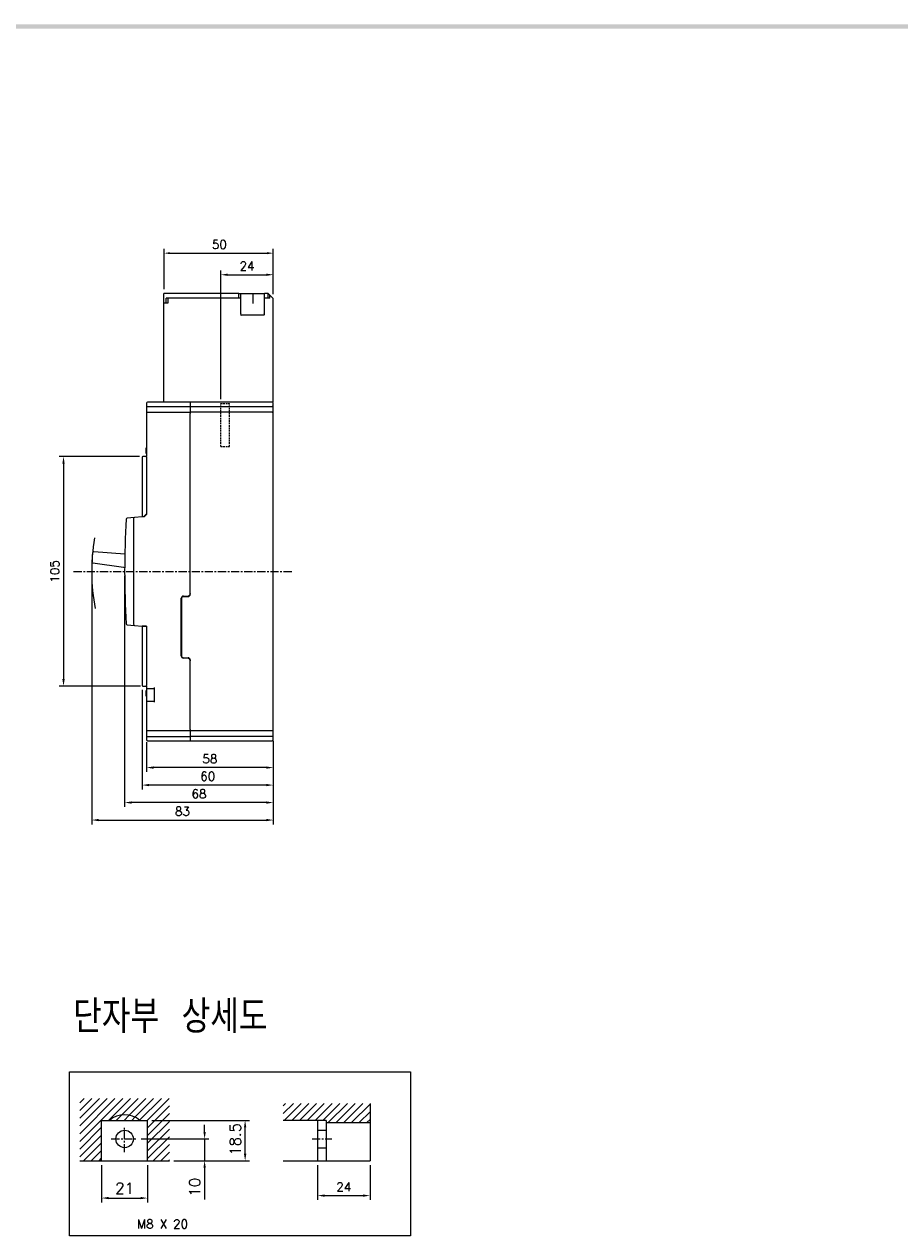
# Model space of a CAD drawing. Extents: x 2148 to 4002, y -907 to 1742.
# Tile 17 of 18: x 3194 to 3594, y 1181 to 1735. Entities that reach past the tile are written whole.
import ezdxf

# ---------------------------------------------------------------- set-up
doc = ezdxf.new("R2010")
doc.units = 0
doc.header["$LTSCALE"] = 3
doc.header["$MEASUREMENT"] = 0
doc.linetypes.add('CENTER', pattern=[2, 1.25, -0.25, 0.25, -0.25])
doc.linetypes.add('HIDDEN', pattern=[0.375, 0.25, -0.125])
doc.layers.get('0').update_dxf_attribs({"linetype": 'CONTINUOUS'})
doc.layers.get('Defpoints').update_dxf_attribs({"linetype": 'CONTINUOUS'})
for name, color, linetype in [('AM_VIS', 7, 'CONTINUOUS'), ('cen', 1, 'CENTER'), ('di', 3, 'CONTINUOUS'), ('dwg', 7, 'CONTINUOUS'), ('hi', 5, 'HIDDEN')]:
    doc.layers.add(name, color=color, linetype=linetype)
doc.styles.add('KIM', font='ROMANS.shx', dxfattribs={"height": 5, "bigfont": 'GSG1.shx'})
doc.styles.get("Standard").update_dxf_attribs({"font": 'romans.shx', "height": 4, "bigfont": 'ghs.shx'})
doc.dimstyles.get("Standard").update_dxf_attribs({"dimtxt": 0.18, "dimasz": 0.18, "dimexe": 0.18, "dimexo": 0.0625, "dimgap": 0.09, "dimtad": 0, "dimtih": 1, "dimtoh": 1, "dimdec": 4, "dimzin": 0, "dimdsep": 46, "dimtxsty": 'Standard', "dimcen": 0.09, "dimadec": 0, "dimazin": 0, "dimtfac": 1, "dimtdec": 4, "dimtofl": 0, "dimtmove": 0, "dimatfit": 3, "dimfxl": 0, "dimtolj": 1, "dimtzin": 0, "dimarcsym": 0})
doc.dimstyles.new('STANDARD$0', dxfattribs={"dimtxt": 5, "dimasz": 5, "dimexe": 1, "dimexo": 2, "dimgap": 2, "dimtad": 1, "dimdec": 4, "dimzin": 12, "dimdsep": 46, "dimtxsty": 'KIM', "dimcen": -1, "dimdle": 0.1, "dimadec": 0, "dimazin": 0, "dimtfac": 1, "dimtdec": 4, "dimtmove": 0, "dimatfit": 3, "dimfxl": 0, "dimtolj": 1, "dimtzin": 0, "dimarcsym": 0})
pattern_1 = [(45, (1108.7403, 704.3843), (-1.767767, 1.767767), [])]

# ---------------------------------------------------------------- blocks, each defined once
blk = doc.blocks.new('*D138')
at = {"layer": 'Defpoints', "color": 0}
for p in [(3249.66, 1408.48), (3307.66, 1409.03), (3249.66, 1394.84)]:
    blk.add_point(p, dxfattribs=at)
at = {"layer": 'di'}
for p, q in [((3249.66, 1406.48), (3249.66, 1392.84)), ((3307.66, 1407.03), (3307.66, 1392.84)), ((3304.46, 1394.84), (3252.86, 1394.84))]:
    blk.add_line(p, q, dxfattribs=at)
for points in [[(3252.86, 1395.37), (3252.86, 1394.31), (3249.66, 1394.84)], [(3304.46, 1395.37), (3304.46, 1394.31), (3307.66, 1394.84)]]:
    blk.add_solid(points, dxfattribs=at)
at = {"layer": 'di', "insert": (3278.66, 1398.84), "char_height": 4, "attachment_point": 5}
blk.add_mtext('\\A1;58', dxfattribs=at)
blk = doc.blocks.new('*D139')
at = {"layer": 'Defpoints', "color": 0}
for p in [(3239.66, 1484.63), (3307.66, 1407.03), (3239.66, 1378.84)]:
    blk.add_point(p, dxfattribs=at)
at = {"layer": 'di'}
for p, q in [((3239.66, 1482.63), (3239.66, 1376.84)), ((3307.66, 1405.03), (3307.66, 1376.84)), ((3304.46, 1378.84), (3242.86, 1378.84))]:
    blk.add_line(p, q, dxfattribs=at)
for points in [[(3242.86, 1379.37), (3242.86, 1378.31), (3239.66, 1378.84)], [(3304.46, 1379.37), (3304.46, 1378.31), (3307.66, 1378.84)]]:
    blk.add_solid(points, dxfattribs=at)
at = {"layer": 'di', "insert": (3273.66, 1382.84), "char_height": 4, "attachment_point": 5}
blk.add_mtext('\\A1;68', dxfattribs=at)
blk = doc.blocks.new('*D140')
at = {"layer": 'Defpoints', "color": 0}
for p in [(3224.58, 1484.63), (3307.66, 1405.03), (3307.66, 1370.84)]:
    blk.add_point(p, dxfattribs=at)
at = {"layer": 'di'}
for p, q in [((3224.58, 1482.63), (3224.58, 1368.84)), ((3307.66, 1403.03), (3307.66, 1368.84)), ((3227.78, 1370.84), (3304.46, 1370.84))]:
    blk.add_line(p, q, dxfattribs=at)
for points in [[(3227.78, 1371.37), (3227.78, 1370.31), (3224.58, 1370.84)], [(3304.46, 1371.37), (3304.46, 1370.31), (3307.66, 1370.84)]]:
    blk.add_solid(points, dxfattribs=at)
at = {"layer": 'di', "insert": (3266.12, 1374.84), "char_height": 4, "attachment_point": 5}
blk.add_mtext('\\A1;83', dxfattribs=at)
blk = doc.blocks.new('*D149')
at = {"layer": 'Defpoints', "color": 0}
for p in [(3229.13, 1214.92), (3250.13, 1214.92), (3250.13, 1197.86)]:
    blk.add_point(p, dxfattribs=at)
at = {"layer": 'di'}
for p, q in [((3229.13, 1212.92), (3229.13, 1195.86)), ((3250.13, 1212.92), (3250.13, 1195.86)), ((3232.33, 1197.86), (3246.93, 1197.86))]:
    blk.add_line(p, q, dxfattribs=at)
for points in [[(3232.33, 1198.39), (3232.33, 1197.32), (3229.13, 1197.86)], [(3246.93, 1198.39), (3246.93, 1197.32), (3250.13, 1197.86)]]:
    blk.add_solid(points, dxfattribs=at)
at = {"layer": 'di', "insert": (3239.63, 1202.36), "char_height": 5, "attachment_point": 5, "style": 'KIM'}
blk.add_mtext('\\A1;21', dxfattribs=at)
blk = doc.blocks.new('*D150')
at = {"layer": 'Defpoints', "color": 0}
for p in [(3245.21, 1224.92), (3276.24, 1224.92), (3260.13, 1214.92)]:
    blk.add_point(p, dxfattribs=at)
at = {"layer": 'di'}
for p, q in [((3276.24, 1228.12), (3276.24, 1231.32)), ((3247.21, 1224.92), (3278.24, 1224.92)), ((3276.24, 1224.92), (3276.24, 1214.92)), ((3262.13, 1214.92), (3278.24, 1214.92)), ((3276.24, 1211.72), (3276.24, 1197.14))]:
    blk.add_line(p, q, dxfattribs=at)
for points in [[(3275.71, 1228.12), (3276.78, 1228.12), (3276.24, 1224.92)], [(3275.71, 1211.72), (3276.78, 1211.72), (3276.24, 1214.92)]]:
    blk.add_solid(points, dxfattribs=at)
at = {"layer": 'di', "insert": (3271.74, 1202.83), "char_height": 5, "attachment_point": 5, "rotation": 90, "style": 'KIM'}
blk.add_mtext('\\A1;10', dxfattribs=at)
blk = doc.blocks.new('*D151')
at = {"layer": 'Defpoints', "color": 0}
for p in [(3250.13, 1233.42), (3294.78, 1233.42), (3260.13, 1214.92)]:
    blk.add_point(p, dxfattribs=at)
at = {"layer": 'di'}
for p, q in [((3252.13, 1233.42), (3296.78, 1233.42)), ((3294.78, 1218.12), (3294.78, 1230.22)), ((3262.13, 1214.92), (3296.78, 1214.92))]:
    blk.add_line(p, q, dxfattribs=at)
for points in [[(3294.25, 1230.22), (3295.31, 1230.22), (3294.78, 1233.42)], [(3294.25, 1218.12), (3295.31, 1218.12), (3294.78, 1214.92)]]:
    blk.add_solid(points, dxfattribs=at)
at = {"layer": 'di', "insert": (3290.28, 1224.72), "char_height": 5, "attachment_point": 5, "rotation": 90, "style": 'KIM'}
blk.add_mtext('\\A1;18.5', dxfattribs=at)
blk = doc.blocks.new('*D152')
at = {"layer": 'Defpoints', "color": 0}
for p in [(3327.93, 1214.92), (3351.93, 1214.92), (3351.93, 1198.98)]:
    blk.add_point(p, dxfattribs=at)
at = {"layer": 'di'}
for p, q in [((3327.93, 1212.92), (3327.93, 1196.98)), ((3351.93, 1212.92), (3351.93, 1196.98)), ((3331.13, 1198.98), (3348.73, 1198.98))]:
    blk.add_line(p, q, dxfattribs=at)
for points in [[(3331.13, 1199.52), (3331.13, 1198.45), (3327.93, 1198.98)], [(3348.73, 1199.52), (3348.73, 1198.45), (3351.93, 1198.98)]]:
    blk.add_solid(points, dxfattribs=at)
at = {"layer": 'di', "insert": (3339.93, 1202.98), "char_height": 4, "attachment_point": 5}
blk.add_mtext('\\A1;24', dxfattribs=at)
blk = doc.blocks.new('*D156')
at = {"layer": 'Defpoints', "color": 0}
for p in [(3307.66, 1620.37), (3307.66, 1609.53), (3283.66, 1561.43)]:
    blk.add_point(p, dxfattribs=at)
at = {"layer": 'di'}
for p, q in [((3283.66, 1563.43), (3283.66, 1622.37)), ((3286.86, 1620.37), (3304.46, 1620.37)), ((3307.66, 1611.53), (3307.66, 1622.37))]:
    blk.add_line(p, q, dxfattribs=at)
for points in [[(3286.86, 1620.9), (3286.86, 1619.83), (3283.66, 1620.37)], [(3304.46, 1620.9), (3304.46, 1619.83), (3307.66, 1620.37)]]:
    blk.add_solid(points, dxfattribs=at)
at = {"layer": 'di', "insert": (3295.66, 1624.37), "char_height": 4, "attachment_point": 5}
blk.add_mtext('\\A1;24', dxfattribs=at)
blk = doc.blocks.new('*D166')
at = {"layer": 'Defpoints', "color": 0}
for p in [(3248.46, 1537.13), (3211.69, 1432.13), (3248.96, 1432.13)]:
    blk.add_point(p, dxfattribs=at)
at = {"layer": 'di'}
for p, q in [((3246.46, 1537.13), (3209.69, 1537.13)), ((3211.69, 1533.93), (3211.69, 1435.33)), ((3246.96, 1432.13), (3209.69, 1432.13))]:
    blk.add_line(p, q, dxfattribs=at)
for points in [[(3211.15, 1533.93), (3212.22, 1533.93), (3211.69, 1537.13)], [(3211.15, 1435.33), (3212.22, 1435.33), (3211.69, 1432.13)]]:
    blk.add_solid(points, dxfattribs=at)
at = {"layer": 'di', "insert": (3207.69, 1484.63), "char_height": 4, "attachment_point": 5, "rotation": 90}
blk.add_mtext('\\A1;105', dxfattribs=at)
blk = doc.blocks.new('*D179')
at = {"layer": 'Defpoints', "color": 0}
for p in [(3307.66, 1630.24), (3257.66, 1611.83), (3307.66, 1609.53)]:
    blk.add_point(p, dxfattribs=at)
at = {"layer": 'di'}
for p, q in [((3257.66, 1613.83), (3257.66, 1632.24)), ((3260.46, 1630.24), (3304.86, 1630.24)), ((3307.66, 1611.53), (3307.66, 1632.24))]:
    blk.add_line(p, q, dxfattribs=at)
for points in [[(3260.46, 1630.71), (3260.46, 1629.78), (3257.66, 1630.24)], [(3304.86, 1630.71), (3304.86, 1629.78), (3307.66, 1630.24)]]:
    blk.add_solid(points, dxfattribs=at)
at = {"layer": 'di', "insert": (3282.98, 1634.24), "char_height": 4, "attachment_point": 5}
blk.add_mtext('\\A1;50', dxfattribs=at)
blk = doc.blocks.new('12441624')
for p, q in [((4614.81, 1472.93), (4580.61, 1472.93)), ((4580.61, 1468.43), (4580.61, 1472.93)), ((4583.8, 1470.73), (4581.61, 1470.73)), ((4581.61, 1468.43), (4581.61, 1470.73)), ((4582.41, 1470.73), (4582.41, 1468.43)), ((4614.81, 1470.73), (4583.81, 1470.73)), ((4614.81, 1472.93), (4615.61, 1472.93)), ((4614.81, 1470.73), (4614.81, 1472.93)), ((4615.61, 1470.73), (4614.81, 1470.73)), ((4615.61, 1472.93), (4615.61, 1470.73)), ((4615.61, 1472.93), (4621.05, 1472.93)), ((4615.61, 1470.73), (4615.61, 1463.99)), ((4621.05, 1472.93), (4621.31, 1472.93)), ((4621.31, 1472.93), (4621.31, 1468.26)), ((4621.31, 1472.93), (4621.61, 1472.93)), ((4621.61, 1472.93), (4622.06, 1472.93)), ((4622.06, 1472.93), (4622.15, 1472.93)), ((4622.15, 1472.93), (4626.61, 1472.93)), ((4628.31, 1472.93), (4626.61, 1472.93)), ((4626.61, 1470.73), (4626.61, 1472.93)), ((4626.61, 1463.99), (4626.61, 1470.73)), ((4628.31, 1470.73), (4626.61, 1470.73)), ((4628.31, 1470.73), (4628.31, 1472.93)), ((4629.11, 1472.13), (4628.31, 1472.93)), ((4629.11, 1470.73), (4628.31, 1470.73)), ((4630.61, 1470.63), (4629.11, 1472.13)), ((4629.11, 1470.73), (4629.11, 1472.13)), ((4630.61, 1423.23), (4630.61, 1470.63)), ((4580.61, 1423.23), (4580.61, 1468.43)), ((4582.41, 1468.43), (4580.61, 1468.43)), ((4626.31, 1462.93), (4615.91, 1462.93))]:
    blk.add_line(p, q)
for centre, major_axis, ratio, start_param, end_param in [((4615.91, 1464.82), (0.04, 1.08), 0.275973, 1.714068, 2.96902), ((4615.91, 1463.99), (0, 1.07), 0.28127, 1.570796, 3.141593), ((4615.91, 1463.78), (-0.298, 0.188), 0.20413, 1.38349, 1.699335), ((4626.31, 1463.99), (0, 1.07), 0.28127, 3.141593, 4.712389), ((4626.31, 1463.94), (-0.299, -0.113), 0.248409, 1.477387, 1.903974), ((4626.31, 1465.02), (-0.1, 1.12), 0.253358, 3.236483, 4.380694)]:
    blk.add_ellipse(centre, major_axis=major_axis, ratio=ratio, start_param=start_param, end_param=end_param)
blk = doc.blocks.new('*D192')
at = {"layer": 'Defpoints', "color": 0}
for p in [(3247.66, 1432.43), (3307.66, 1407.03), (3247.66, 1386.84)]:
    blk.add_point(p, dxfattribs=at)
at = {"layer": 'di'}
for p, q in [((3247.66, 1430.43), (3247.66, 1384.84)), ((3307.66, 1405.03), (3307.66, 1384.84)), ((3304.46, 1386.84), (3250.86, 1386.84))]:
    blk.add_line(p, q, dxfattribs=at)
for points in [[(3250.86, 1387.37), (3250.86, 1386.31), (3247.66, 1386.84)], [(3304.46, 1387.37), (3304.46, 1386.31), (3307.66, 1386.84)]]:
    blk.add_solid(points, dxfattribs=at)
at = {"layer": 'di', "insert": (3277.66, 1390.84), "char_height": 4, "attachment_point": 5}
blk.add_mtext('\\A1;60', dxfattribs=at)

msp = doc.modelspace()

# ---------------------------------------------------------------- hatches: boundary and pattern name
at = {"layer": 'di'}
h = msp.add_hatch(dxfattribs=at)
h.set_pattern_fill('ANSI31', color=256, scale=20, style=0)
h.set_pattern_definition(pattern_1)
h.paths.add_polyline_path([(3232.652, 1233.419, -0.3580574), (3246.616, 1233.419), (3250.134, 1233.419), (3250.134, 1214.919), (3260.134, 1214.919), (3260.134, 1243.419), (3219.134, 1243.419), (3219.134, 1214.919), (3229.134, 1214.919), (3229.134, 1233.419)])
h = msp.add_hatch(dxfattribs=at)
h.set_pattern_fill('ANSI31', color=256, scale=20, style=0)
h.set_pattern_definition([(45, (401.2294, 818.1062), (-1.767767, 1.767767), [])])
h.paths.add_polyline_path([(3351.932, 1241.188), (3312.217, 1241.188), (3312.217, 1233.419), (3331.932, 1233.419), (3331.932, 1232.419), (3351.932, 1232.419)])
h = msp.add_hatch(dxfattribs=at)
h.set_pattern_fill('ANSI31', color=256, scale=20, style=0)
h.set_pattern_definition(pattern_1)
h.paths.add_polyline_path([(3246.616, 1233.419, 0.3580574), (3232.652, 1233.419)])

# ---------------------------------------------------------------- linework, layer by layer
for p, q in [((3249.656, 1561.625), (3249.656, 1561.125)), ((3249.656, 1561.125), (3249.656, 1560.425)), ((3249.656, 1560.425), (3249.656, 1559.825)), ((3249.656, 1559.825), (3249.656, 1557.725)), ((3249.956, 1560.125), (3250.156, 1560.125)), ((3269.656, 1562.125), (3250.156, 1562.125)), ((3250.156, 1560.125), (3269.656, 1560.125)), ((3307.156, 1562.125), (3269.656, 1562.125)), ((3269.656, 1562.125), (3269.656, 1561.625)), ((3269.656, 1561.561), (3269.656, 1561.625)), ((3269.656, 1561.561), (3269.656, 1561.125)), ((3269.656, 1561.125), (3269.656, 1560.425)), ((3269.656, 1560.425), (3269.656, 1560.125)), ((3269.656, 1560.125), (3269.656, 1559.825)), ((3269.656, 1560.125), (3307.156, 1560.125)), ((3269.656, 1559.825), (3269.656, 1557.725)), ((3307.656, 1560.625), (3307.656, 1561.625)), ((3307.656, 1559.825), (3307.656, 1560.625)), ((3307.656, 1557.725), (3307.656, 1559.825)), ((3249.656, 1557.725), (3249.656, 1557.125)), ((3249.656, 1557.125), (3249.656, 1556.925)), ((3249.656, 1556.925), (3249.656, 1537.125)), ((3249.956, 1557.425), (3269.656, 1557.425)), ((3269.656, 1557.725), (3269.656, 1557.425)), ((3269.656, 1557.425), (3269.656, 1556.925)), ((3307.156, 1557.425), (3269.656, 1557.425)), ((3269.656, 1474.525), (3269.656, 1556.925)), ((3307.656, 1556.925), (3307.656, 1557.725)), ((3307.656, 1412.325), (3307.656, 1556.925)), ((3247.656, 1536.825), (3247.656, 1509.725)), ((3248.956, 1537.125), (3247.956, 1537.125)), ((3249.656, 1537.125), (3248.956, 1537.125)), ((3249.556, 1541.125), (3249.656, 1541.125)), ((3249.556, 1538.625), (3249.556, 1541.125)), ((3249.556, 1538.625), (3249.656, 1538.625)), ((3249.656, 1536.825), (3249.656, 1537.125)), ((3249.656, 1536.825), (3249.656, 1510.925)), ((3244.112, 1509.315), (3240.828, 1509.028)), ((3243.656, 1508.817), (3243.656, 1460.433)), ((3247.656, 1509.625), (3244.112, 1509.315)), ((3247.656, 1509.725), (3248.456, 1509.725)), ((3247.656, 1509.625), (3247.656, 1509.725)), ((3248.656, 1509.625), (3247.656, 1509.625)), ((3249.656, 1510.625), (3248.656, 1509.625)), ((3249.656, 1510.925), (3248.956, 1510.225)), ((3249.656, 1510.925), (3249.656, 1510.625)), ((3225.017, 1493.054), (3224.598, 1489.042)), ((3239.695, 1492.508), (3225.549, 1493.501)), ((3239.733, 1492.504), (3239.695, 1492.508)), ((3225.026, 1488.495), (3239.071, 1486.54)), ((3239.071, 1486.54), (3239.66, 1486.479)), ((3265.556, 1445.925), (3265.556, 1472.325)), ((3265.656, 1472.125), (3265.656, 1446.125)), ((3266.556, 1473.325), (3268.456, 1473.325)), ((3266.656, 1473.125), (3268.656, 1473.125)), ((3269.656, 1474.525), (3269.656, 1474.125)), ((3240.828, 1460.222), (3244.112, 1459.935)), ((3244.112, 1459.935), (3247.656, 1459.625)), ((3247.656, 1459.525), (3247.656, 1459.625)), ((3247.656, 1459.625), (3249.656, 1459.625)), ((3248.956, 1459.525), (3247.656, 1459.525)), ((3247.656, 1459.525), (3247.656, 1432.425)), ((3249.656, 1459.525), (3248.956, 1459.525)), ((3249.056, 1459.625), (3249.056, 1459.525)), ((3249.656, 1459.625), (3249.656, 1459.525)), ((3249.656, 1459.525), (3249.656, 1432.425)), ((3268.456, 1444.925), (3266.556, 1444.925)), ((3266.656, 1445.125), (3268.656, 1445.125)), ((3269.656, 1444.125), (3269.656, 1443.725)), ((3269.656, 1412.325), (3269.656, 1443.725)), ((3247.956, 1432.125), (3248.956, 1432.125)), ((3248.956, 1432.125), (3249.656, 1432.125)), ((3249.656, 1432.125), (3249.656, 1432.425)), ((3249.656, 1432.125), (3249.656, 1431.525)), ((3249.656, 1431.525), (3249.656, 1431.325)), ((3249.656, 1431.325), (3249.656, 1424.925)), ((3249.956, 1431.025), (3253.156, 1431.025)), ((3253.156, 1431.525), (3253.156, 1424.725)), ((3249.556, 1430.147), (3249.656, 1430.147)), ((3249.556, 1430.083), (3249.656, 1430.083)), ((3249.556, 1427.583), (3249.556, 1430.083)), ((3249.556, 1427.583), (3249.656, 1427.583)), ((3249.556, 1427.519), (3249.656, 1427.519)), ((3249.656, 1424.925), (3249.656, 1424.725)), ((3249.956, 1425.225), (3253.156, 1425.225)), ((3249.656, 1424.725), (3249.656, 1412.325)), ((3249.656, 1412.325), (3249.656, 1412.125)), ((3249.656, 1412.125), (3249.656, 1411.525)), ((3249.656, 1411.525), (3249.656, 1409.425)), ((3249.656, 1409.425), (3249.656, 1408.825)), ((3249.656, 1408.825), (3249.656, 1408.125)), ((3249.956, 1411.825), (3269.656, 1411.825)), ((3249.956, 1409.125), (3269.656, 1409.125)), ((3269.656, 1412.325), (3269.656, 1411.825)), ((3269.656, 1411.825), (3269.656, 1411.525)), ((3269.656, 1411.825), (3307.156, 1411.825)), ((3269.656, 1411.525), (3269.656, 1409.425)), ((3269.656, 1409.425), (3269.656, 1409.125)), ((3269.656, 1409.125), (3269.656, 1408.625)), ((3307.156, 1409.125), (3269.656, 1409.125)), ((3269.656, 1408.625), (3269.656, 1408.125)), ((3307.656, 1411.525), (3307.656, 1412.325)), ((3307.656, 1409.425), (3307.656, 1411.525)), ((3307.656, 1408.625), (3307.656, 1409.425)), ((3307.656, 1407.625), (3307.656, 1408.625)), ((3249.656, 1408.125), (3249.656, 1407.625)), ((3250.156, 1407.125), (3269.656, 1407.125)), ((3269.656, 1408.125), (3269.656, 1407.689)), ((3269.656, 1407.625), (3269.656, 1407.689)), ((3269.656, 1407.625), (3269.656, 1407.125)), ((3269.656, 1407.125), (3307.156, 1407.125)), ((3229.134, 1214.919), (3229.134, 1233.419)), ((3229.134, 1233.419), (3250.134, 1233.419)), ((3250.134, 1214.919), (3250.134, 1233.419)), ((3219.134, 1214.919), (3260.134, 1214.919))]:
    msp.add_line(p, q)
at = {"flags": 128}
msp.add_lwpolyline([(3248.956, 1510.225), (3248.785, 1510.054), (3248.617, 1509.887), (3248.456, 1509.725)], dxfattribs=at)
msp.add_circle((3239.634, 1224.919), 4)
for centre, radius, start, end in [((3250.156, 1561.625), 0.5, 90, 180), ((3249.956, 1560.425), 0.3, 180, 270), ((3307.156, 1561.625), 0.5, 0, 90), ((3307.156, 1560.625), 0.5, 270, 0), ((3249.956, 1557.125), 0.3, 90, 180), ((3307.156, 1556.925), 0.5, 0, 90), ((3247.956, 1536.825), 0.3, 90, 180), ((3639.656, 1484.625), 400, 176.56959, 183.43041), ((3240.872, 1508.53), 0.5, 95, 176.56959), ((3244.156, 1508.817), 0.5, 95, 180), ((3225.514, 1493.002), 0.5, 85.98483, 174.03085), ((3225.095, 1488.99), 0.5, 174.03085, 262.07687), ((3266.556, 1472.325), 1, 90, 180), ((3266.656, 1472.125), 1, 90, 180), ((3268.456, 1474.525), 1.2, 270, 0), ((3268.656, 1474.125), 1, 270, 0), ((3240.872, 1460.72), 0.5, 183.43041, 265), ((3244.156, 1460.433), 0.5, 180, 265), ((3266.556, 1445.925), 1, 180, 270), ((3266.656, 1446.125), 1, 180, 270), ((3268.456, 1443.725), 1.2, 0, 90), ((3268.656, 1444.125), 1, 0, 90), ((3247.956, 1432.425), 0.3, 180, 270), ((3249.956, 1431.325), 0.3, 180, 270), ((3249.956, 1424.925), 0.3, 90, 180), ((3249.956, 1412.125), 0.3, 180, 270), ((3249.956, 1408.825), 0.3, 90, 180), ((3307.156, 1412.325), 0.5, 270, 0), ((3307.156, 1408.625), 0.5, 0, 90), ((3250.156, 1407.625), 0.5, 180, 270), ((3307.156, 1407.625), 0.5, 270, 0), ((3239.634, 1224.919), 11, 50.59943, 129.40057)]:
    msp.add_arc(centre, radius, start, end)
at = {"layer": 'AM_VIS'}
for p, q in [((3351.932, 1241.188), (3351.932, 1214.919)), ((3331.932, 1233.419), (3312.217, 1233.419)), ((3327.932, 1233.419), (3327.932, 1214.919)), ((3331.932, 1233.419), (3331.932, 1214.919)), ((3331.932, 1232.419), (3351.932, 1232.419)), ((3327.932, 1228.919), (3331.932, 1228.919)), ((3327.932, 1220.919), (3331.932, 1220.919)), ((3312.217, 1214.919), (3351.932, 1214.919))]:
    msp.add_line(p, q, dxfattribs=at)
at = {"layer": 'cen'}
for p, q in [((3216.327, 1484.625), (3316.218, 1484.625)), ((3239.634, 1218.811), (3239.634, 1230.494)), ((3233.526, 1224.919), (3245.209, 1224.919)), ((3325.42, 1224.919), (3334.445, 1224.919))]:
    msp.add_line(p, q, dxfattribs=at)
at = {"layer": 'di'}
msp.add_lwpolyline([(3214.483, 1255.588), (3370.462, 1255.588), (3370.462, 1180.607), (3214.483, 1180.607)], close=True, dxfattribs=at)
msp.add_arc((3316.218, 1484.625), 91.636, 170.39182, 190.67839, dxfattribs=at)
at = {"layer": 'dwg'}
msp.add_trace([(2362.898, 1735), (2364.898, 1733), (3994.898, 1735), (3992.898, 1733)], dxfattribs=at)
at = {"layer": 'hi'}
for p, q in [((3283.656, 1541.825), (3283.656, 1561.425)), ((3283.656, 1561.425), (3287.656, 1561.425)), ((3287.656, 1541.825), (3287.656, 1561.425)), ((3283.656, 1541.825), (3287.656, 1541.825))]:
    msp.add_line(p, q, dxfattribs=at)

# ---------------------------------------------------------------- block references
at = {"layer": 'di'}
msp.add_blockref('12441624', (-1322.951, 138.899), dxfattribs=at)

# ---------------------------------------------------------------- texts
at = {"layer": 'di', "attachment_point": 1}
for s, insert, char_height, width in [('{\\Fromans,hgs|c129;단자부 상세도}', (3216.1, 1288.401), 15, 135.45529), ('M8 X 20', (3245.375, 1187.981), 4, 31.83291)]:
    msp.add_mtext(s, dxfattribs=dict(at, insert=insert, char_height=char_height, width=width))

# ---------------------------------------------------------------- dimensions: what is measured, and where the dimension line sits
at = {"layer": 'di'}
for base, p1, p2, dimstyle, override, picture, middle in [((3307.656, 1630.244), (3257.656, 1611.825), (3307.656, 1609.525), 'STANDARD$0', {"dimtxt": 3, "dimasz": 2.8, "dimexe": 2, "dimdec": 2, "dimzin": 8, "dimtxsty": 'Standard', "dimcen": 0, "dimclrd": 256, "dimclre": 256, "dimclrt": 256, "dimadec": 2, "dimazin": 2, "dimtfac": 0.6, "dimtdec": 2, "dimtzin": 8, "dimlwd": 65535, "dimlwe": 65535, "dimarcsym": 1}, '*D179', (3282.98, 1630.244)), ((3307.656, 1620.366), (3283.656, 1561.425), (3307.656, 1609.525), 'STANDARD$0', {"dimtxt": 4, "dimasz": 3.2, "dimexe": 2, "dimdec": 2, "dimzin": 8, "dimtxsty": 'Standard', "dimcen": 0, "dimdle": 0, "dimclrd": 256, "dimclre": 256, "dimclrt": 256, "dimadec": 2, "dimazin": 2, "dimtfac": 0.6, "dimtdec": 2, "dimtzin": 8, "dimlwd": 65535, "dimlwe": 65535, "dimarcsym": 1}, '*D156', (3295.656, 1620.366)), ((3239.656, 1378.84), (3307.656, 1407.025), (3239.656, 1484.625), 'Standard', {"dimtxt": 4, "dimasz": 3.2, "dimexe": 2, "dimexo": 2, "dimgap": 2, "dimtad": 1, "dimtih": 0, "dimtoh": 0, "dimdec": 2, "dimzin": 8, "dimcen": 0, "dimclrd": 256, "dimclre": 256, "dimclrt": 256, "dimadec": 2, "dimazin": 2, "dimtfac": 0.6, "dimtdec": 2, "dimtofl": 1, "dimtmove": 0, "dimtzin": 8, "dimlwd": 65535, "dimlwe": 65535, "dimarcsym": 1}, '*D139', (3273.656, 1378.84)), ((3247.656, 1386.84), (3307.656, 1407.025), (3247.656, 1432.425), 'Standard', {"dimtxt": 4, "dimasz": 3.2, "dimexe": 2, "dimexo": 2, "dimgap": 2, "dimtad": 1, "dimtih": 0, "dimtoh": 0, "dimdec": 2, "dimzin": 8, "dimcen": 0, "dimclrd": 256, "dimclre": 256, "dimclrt": 256, "dimadec": 2, "dimazin": 2, "dimtfac": 0.6, "dimtdec": 2, "dimtofl": 1, "dimtmove": 0, "dimtzin": 8, "dimlwd": 65535, "dimlwe": 65535, "dimarcsym": 1}, '*D192', (3277.656, 1386.84))]:
    dim = msp.add_linear_dim(base=base, p1=p1, p2=p2, dimstyle=dimstyle, override=override, dxfattribs=at)
    dim.commit()
    dim.dimension.update_dxf_attribs({"geometry": picture, "text_midpoint": middle, "dimtype": 160})
dim = msp.add_linear_dim(base=(3211.688, 1432.125), p1=(3248.456, 1537.125), p2=(3248.956, 1432.125), angle=90, dimstyle='STANDARD$0', override={"dimtxt": 4, "dimasz": 3.2, "dimexe": 2, "dimdec": 2, "dimzin": 8, "dimtxsty": 'Standard', "dimcen": 0, "dimdle": 0, "dimclrd": 256, "dimclre": 256, "dimclrt": 256, "dimadec": 2, "dimazin": 2, "dimtfac": 0.6, "dimtdec": 2, "dimtzin": 8, "dimlwd": 65535, "dimlwe": 65535, "dimarcsym": 1}, dxfattribs=at)
dim.commit()
dim.dimension.update_dxf_attribs({"geometry": '*D166', "text_midpoint": (3207.688, 1484.625)})
dim = msp.add_linear_dim(base=(3307.656, 1370.84), p1=(3224.582, 1484.625), p2=(3307.656, 1405.025), text='83', dimstyle='Standard', override={"dimtxt": 4, "dimasz": 3.2, "dimexe": 2, "dimexo": 2, "dimgap": 2, "dimtad": 1, "dimtih": 0, "dimtoh": 0, "dimdec": 2, "dimzin": 8, "dimcen": 0, "dimclrd": 256, "dimclre": 256, "dimclrt": 256, "dimadec": 2, "dimazin": 2, "dimtfac": 0.6, "dimtdec": 2, "dimtofl": 1, "dimtmove": 0, "dimtzin": 8, "dimlwd": 65535, "dimlwe": 65535, "dimarcsym": 1}, dxfattribs=at)
dim.commit()
dim.dimension.update_dxf_attribs({"geometry": '*D140', "text_midpoint": (3266.119, 1370.84), "dimtype": 160})
for base, p1, p2, dimstyle, override, picture, middle in [((3249.656, 1394.84), (3307.656, 1409.025), (3249.656, 1408.475), 'Standard', {"dimtxt": 4, "dimasz": 3.2, "dimexe": 2, "dimexo": 2, "dimgap": 2, "dimtad": 1, "dimtih": 0, "dimtoh": 0, "dimdec": 2, "dimzin": 8, "dimcen": 0, "dimclrd": 256, "dimclre": 256, "dimclrt": 256, "dimadec": 2, "dimazin": 2, "dimtfac": 0.6, "dimtdec": 2, "dimtofl": 1, "dimtmove": 0, "dimtzin": 8, "dimlwd": 65535, "dimlwe": 65535, "dimarcsym": 1}, '*D138', (3278.656, 1398.84)), ((3250.134, 1197.857), (3229.134, 1214.919), (3250.134, 1214.919), 'STANDARD$0', {"dimtxt": 4, "dimasz": 3.2, "dimexe": 2, "dimdec": 2, "dimzin": 8, "dimcen": 0, "dimclrd": 256, "dimclre": 256, "dimclrt": 256, "dimadec": 2, "dimazin": 2, "dimtfac": 0.6, "dimtdec": 2, "dimtzin": 8, "dimlwd": 65535, "dimlwe": 65535, "dimarcsym": 1}, '*D149', (3239.634, 1202.357)), ((3351.932, 1198.984), (3327.932, 1214.919), (3351.932, 1214.919), 'Standard', {"dimtxt": 4, "dimasz": 3.2, "dimexe": 2, "dimexo": 2, "dimgap": 2, "dimtad": 1, "dimtih": 0, "dimtoh": 0, "dimdec": 2, "dimzin": 8, "dimcen": 0, "dimclrd": 256, "dimclre": 256, "dimclrt": 256, "dimadec": 2, "dimazin": 2, "dimtfac": 0.6, "dimtdec": 2, "dimtofl": 1, "dimtzin": 8, "dimlwd": 65535, "dimlwe": 65535, "dimarcsym": 1}, '*D152', (3339.932, 1202.984))]:
    dim = msp.add_linear_dim(base=base, p1=p1, p2=p2, dimstyle=dimstyle, override=override, dxfattribs=at)
    dim.commit()
    dim.dimension.update_dxf_attribs({"geometry": picture, "text_midpoint": middle})
for base, p2, picture, middle in [((3276.243, 1224.919), (3245.209, 1224.919), '*D150', (3276.243, 1202.828)), ((3294.779, 1233.419), (3250.134, 1233.419), '*D151', (3294.779, 1224.718))]:
    dim = msp.add_linear_dim(base=base, p1=(3260.134, 1214.919), p2=p2, angle=90, dimstyle='STANDARD$0', override={"dimtxt": 4, "dimasz": 3.2, "dimexe": 2, "dimdec": 2, "dimzin": 8, "dimcen": 0, "dimclrd": 256, "dimclre": 256, "dimclrt": 256, "dimadec": 2, "dimazin": 2, "dimtfac": 0.6, "dimtdec": 2, "dimtzin": 8, "dimlwd": 65535, "dimlwe": 65535, "dimarcsym": 1}, dxfattribs=at)
    dim.commit()
    dim.dimension.update_dxf_attribs({"geometry": picture, "text_midpoint": middle, "dimtype": 160})

doc.saveas('drawing.dxf')
